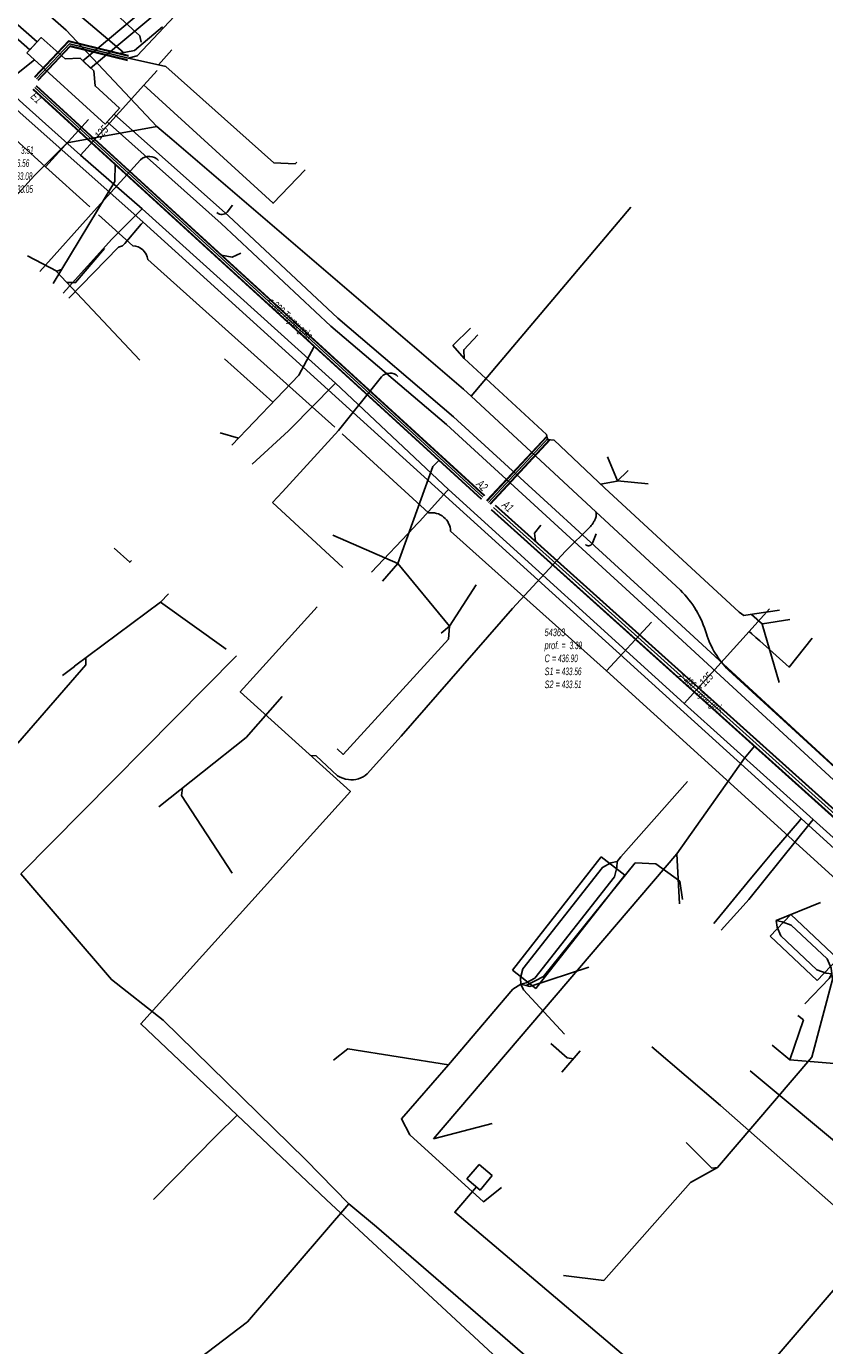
# Model space of a CAD drawing. Header units: metres. Extents: x 2695563 to 2696938, y 1260544 to 1262032.
# Tile 65 of 256: x 2696010 to 2696063, y 1261090 to 1261178. Entities that reach past the tile are written whole.
import ezdxf

# ---------------------------------------------------------------- set-up
doc = ezdxf.new("R2010")
doc.units = ezdxf.units.M
doc.header["$LTSCALE"] = 100
doc.linetypes.add('AUSGEZOGEN', pattern=[0])
doc.linetypes.add('STRICHLINIE2_S3', pattern=[0.25, 0.15, -0.1])
for name, color, linetype in [('Eau portable_Cadastre des conduites_Conduite', 171, 'AUSGEZOGEN'), ('Eau portable_Cadastre des conduites_Ouvrage_Ligne', 171, 'AUSGEZOGEN'), ('Eau potable_Cadastre des conduites_Conduite_Texte', 171, 'AUSGEZOGEN'), ('EU_Cadastre des conduites', 24, 'AUSGEZOGEN'), ('EU_Cadastre des conduites – Texte', 7, 'AUSGEZOGEN'), ('EU_Cadastre des conduites_Autres ouvrages – Ligne de détail', 24, 'AUSGEZOGEN'), ('EU_Cadastre des conduites_Regard normalisé – Texte', 24, 'AUSGEZOGEN'), ('EU_Cadastre des conduites_Texte entrée-sortie', 24, 'AUSGEZOGEN'), ('Gaz_Cadastre des conduites_Conduite', 32, 'AUSGEZOGEN'), ('Réseau électrique_Cadastre des conduite_Bord du tracé', 1, 'AUSGEZOGEN'), ('Réseau électrique_Cadastre des conduite_Tronçon de tracé', 1, 'AUSGEZOGEN'), ('Réseau électrique_Cadastre des conduites_Ouvrage_Surface-Ligne-Point', 1, 'AUSGEZOGEN'), ('TV_Cadastre des conduites_CONDUITE', 92, 'AUSGEZOGEN'), ('Télécommunications_SW_Cadastre des conduites_Bord du tracé', 94, 'AUSGEZOGEN')]:
    doc.layers.add(name, color=color, linetype=linetype)
doc.styles.add('ARIAL', font='arial.ttf')
pattern_1 = [(0, (2708005, 1273150), (6075, 6075), [6075, -6075]), (90, (2708005, 1273150), (-6075, 6075), [6075, -6075])]

# ---------------------------------------------------------------- blocks, each defined once
blk = doc.blocks.new('COMPLEXOBJECT_1615')
at = {"layer": 'Réseau électrique_Cadastre des conduite_Bord du tracé', "color": 1, "linetype": 'AUSGEZOGEN', "transparency": 33554687}
for points in [[(6079.6, 11099.251), (6078.702, 11100.021), (6076.48, 11097.471), (6046.344, 11062.382), (6043.659, 11059.083)], [(6044.509, 11058.479), (6047.142, 11061.714), (6077.269, 11096.794), (6078.508, 11098.233)], [(6042.267, 11056.008), (6041.956, 11054.874), (6041.644, 11054.266)], [(6041.644, 11054.266), (6042.458, 11053.575), (6042.93, 11054.494), (6043.271, 11055.734)]]:
    blk.add_lwpolyline(points, dxfattribs=at)
for centre, radius, start, end in [((6083.515, 11093.957), 6.584, 126.48175, 139.50105), ((6048.176, 11055.186), 5.966, 139.21209, 172.077), ((6048.526, 11055.016), 5.304, 139.23243, 172.21665)]:
    blk.add_arc(centre, radius, start, end, dxfattribs=at)
blk = doc.blocks.new('COMPLEXOBJECT_1699')
at = {"layer": 'Réseau électrique_Cadastre des conduite_Bord du tracé', "color": 1, "linetype": 'AUSGEZOGEN', "transparency": 33554687}
blk.add_lwpolyline([(6072.415, 11120.442), (6052.608, 11138.682), (6037.784, 11152.269), (6030.104, 11158.802), (6022.857, 11165.599), (6015.287, 11172.348), (6014.821, 11171.826), (6022.385, 11165.083), (6029.638, 11158.28), (6037.32, 11151.745), (6052.134, 11138.166), (6071.883, 11119.98)], dxfattribs=at)
for centre, radius, start, end in [((6068.62, 11115.932), 5.2, 17.78503, 51.12915), ((6068.914, 11116.108), 5.571, 17.84972, 51.06726), ((6025.535, 11101.338), 50.688, 10.71231, 18.61706), ((6025.272, 11101.325), 51.649, 10.72666, 18.62018), ((6074.42, 11115.646), 4.972, 280.66811, 288.75245)]:
    blk.add_arc(centre, radius, start, end, dxfattribs=at)
blk = doc.blocks.new('COMPLEXOBJECT_1795')
at = {"layer": 'Réseau électrique_Cadastre des conduite_Bord du tracé', "color": 1, "linetype": 'AUSGEZOGEN', "transparency": 33554687}
for p, q in [((6030.776, 11191.674), (6024.94, 11186.709)), ((6025.416, 11186.195), (6031.26, 11191.166))]:
    blk.add_line(p, q, dxfattribs=at)
for points in [[(6081.886, 11229.975), (6079.622, 11231.74), (6075.727, 11235.307), (6073.25, 11237.165)], [(6071.42, 11236.867), (6068.785, 11233.641), (6067.554, 11232.114), (6066.222, 11230.344), (6064.883, 11228.503), (6063.441, 11226.806), (6051.744, 11213.931), (6042.44, 11204.864), (6040.369, 11202.717), (6037.784, 11199.133)], [(6038.326, 11198.687), (6040.907, 11202.267), (6042.936, 11204.37), (6052.248, 11213.445), (6063.967, 11226.344), (6065.433, 11228.069), (6066.784, 11229.928), (6068.106, 11231.684), (6069.329, 11233.199), (6071.794, 11236.219)], [(6073.068, 11236.427), (6075.279, 11234.767), (6079.17, 11231.206), (6081.534, 11229.361)], [(6095.192, 11225.593), (6092.202, 11226.487), (6089.892, 11226.791)], [(6089.714, 11226.109), (6092.056, 11225.801), (6094.966, 11224.929)], [(6099.563, 11223.173), (6100.018, 11223.705), (6099.598, 11223.938)], [(6022.054, 11183.82), (6020.153, 11181.714), (6013.209, 11175.873), (6013.72, 11175.395)], [(6013.72, 11175.395), (6020.647, 11181.216), (6022.562, 11183.338)]]:
    blk.add_lwpolyline(points, dxfattribs=at)
for centre, radius, start, end in [((6072.555, 11235.667), 1.652, 65.10072, 133.39718), ((6072.526, 11235.739), 0.876, 51.80896, 146.73624), ((6091.019, 11241.282), 14.535, 231.07123, 265.55317), ((6090.865, 11240.919), 14.855, 231.08441, 265.5545), ((6087.873, 11199.415), 27.182, 64.44599, 74.37923), ((6087.949, 11199.665), 26.221, 63.70929, 74.47817), ((6002.464, 11225.296), 43.955, 310.09986, 323.4713), ((6002.598, 11225.174), 44.476, 310.12447, 323.44873), ((6038.2, 11170.577), 20.883, 129.4188, 140.64073), ((6038.574, 11170.196), 20.715, 129.43638, 140.62381)]:
    blk.add_arc(centre, radius, start, end, dxfattribs=at)
blk = doc.blocks.new('COMPLEXOBJECT_1904')
at = {"layer": 'Réseau électrique_Cadastre des conduite_Tronçon de tracé', "color": 1, "linetype": 'AUSGEZOGEN', "transparency": 33554687}
blk.add_lwpolyline([(6074.199, 11111.47), (6073.035, 11112.6), (6047.924, 11135.401), (6050.902, 11138.648)], dxfattribs=at)
blk.add_arc((6062.101, 11097.951), 18.142, 42.45122, 48.17496, dxfattribs=at)
blk = doc.blocks.new('COMPLEXOBJECT_1906')
at = {"layer": 'Réseau électrique_Cadastre des conduite_Tronçon de tracé', "color": 1, "linetype": 'AUSGEZOGEN', "transparency": 33554687}
for p, q in [((6036.117, 11145.887), (6030.394, 11151.13)), ((6047.924, 11135.401), (6037.588, 11144.673))]:
    blk.add_line(p, q, dxfattribs=at)
blk.add_arc((6036.318, 11144.632), 1.271, 1.84726, 99.08778, dxfattribs=at)
blk = doc.blocks.new('COMPLEXOBJECT_1907')
at = {"layer": 'Réseau électrique_Cadastre des conduite_Tronçon de tracé', "color": 1, "linetype": 'AUSGEZOGEN', "transparency": 33554687}
for p, q in [((6016.516, 11163.608), (6014.253, 11165.667)), ((6029.912, 11151.566), (6017.512, 11162.697))]:
    blk.add_line(p, q, dxfattribs=at)
blk.add_arc((6016.468, 11162.556), 1.054, 7.71577, 87.3885, dxfattribs=at)
blk = doc.blocks.new('COMPLEXOBJECT_1930')
at = {"layer": 'Réseau électrique_Cadastre des conduite_Tronçon de tracé', "color": 1, "linetype": 'AUSGEZOGEN', "transparency": 33554687}
blk.add_line((6076.525, 11092.935), (6075.105, 11094.119), dxfattribs=at)
blk.add_lwpolyline([(6046.51, 11057.294), (6047.004, 11057.847), (6076.251, 11092.159)], dxfattribs=at)
for centre, radius, start, end in [((6077.007, 11092.515), 0.639, 138.96705, 180.21873), ((6075.795, 11092.506), 0.573, 322.73925, 0.68243)]:
    blk.add_arc(centre, radius, start, end, dxfattribs=at)
blk = doc.blocks.new('COMPLEXOBJECT_2193')
at = {"layer": 'Réseau électrique_Cadastre des conduite_Tronçon de tracé', "color": 1, "linetype": 'AUSGEZOGEN', "transparency": 33554687}
blk.add_line((6074.1, 11094.962), (6057.458, 11108.873), dxfattribs=at)
blk.add_arc((6073.733, 11094.423), 0.652, 337.89205, 55.74765, dxfattribs=at)
blk = doc.blocks.new('COMPLEXOBJECT_2543')
at = {"layer": 'Réseau électrique_Cadastre des conduite_Tronçon de tracé', "color": 1, "linetype": 'AUSGEZOGEN', "transparency": 33554687}
blk.add_line((6030.153, 11151.35), (6033.01, 11154.913), dxfattribs=at)
blk.add_arc((6033.569, 11154.404), 0.756, 45.46067, 137.69243, dxfattribs=at)
blk = doc.blocks.new('COMPLEXOBJECT_2589')
at = {"layer": 'Réseau électrique_Cadastre des conduite_Tronçon de tracé', "color": 1, "linetype": 'AUSGEZOGEN', "transparency": 33554687}
blk.add_line((6046.978, 11143.836), (6047.232, 11144.51), dxfattribs=at)
blk.add_arc((6046.73, 11143.993), 0.294, 225.31771, 327.72189, dxfattribs=at)
blk = doc.blocks.new('COMPLEXOBJECT_2590')
at = {"layer": 'Réseau électrique_Cadastre des conduite_Tronçon de tracé', "color": 1, "linetype": 'AUSGEZOGEN', "transparency": 33554687}
blk.add_line((6022.769, 11165.841), (6023.126, 11166.295), dxfattribs=at)
blk.add_arc((6022.416, 11166.171), 0.483, 227.94106, 316.96459, dxfattribs=at)
blk = doc.blocks.new('COMPLEXOBJECT_2812')
at = {"layer": 'Télécommunications_SW_Cadastre des conduites_Bord du tracé', "color": 94, "linetype": 'AUSGEZOGEN', "transparency": 33554687}
for points in [[(6046.866, 11144.99), (6045.209, 11143.346), (6041.686, 11139.544), (6034.311, 11131.076), (6032.062, 11128.575)], [(6030.094, 11128.45), (6028.671, 11129.764), (6028.317, 11129.796)]]:
    blk.add_lwpolyline(points, dxfattribs=at)
for centre, radius, start, end in [((6046.708, 11145.777), 0.539, 352.53371, 20.63018), ((6043.784, 11147.354), 3.884, 322.51117, 327.44867), ((6043.676, 11147.457), 4.03, 327.03779, 330.46378), ((6046.442, 11145.784), 0.805, 337.05606, 354.53041), ((6030.996, 11129.836), 1.653, 236.93633, 263.4716), ((6030.997, 11129.822), 1.64, 263.38399, 310.50012)]:
    blk.add_arc(centre, radius, start, end, dxfattribs=at)
blk = doc.blocks.new('COMPLEXOBJECT_2813')
at = {"layer": 'Télécommunications_SW_Cadastre des conduites_Bord du tracé', "color": 94, "linetype": 'AUSGEZOGEN', "transparency": 33554687}
for p, q in [((6052.824, 11140.762), (6047.213, 11145.967)), ((6064.636, 11127.548), (6056.016, 11135.454))]:
    blk.add_line(p, q, dxfattribs=at)
for centre, radius, start, end in [((6048.015, 11135.938), 6.812, 30.78407, 45.0903), ((6048.043, 11135.946), 6.784, 16.4804, 30.84797), ((6060.224, 11139.661), 5.952, 197.51621, 211.25848), ((6060.178, 11139.633), 5.898, 211.2507, 225.11349)]:
    blk.add_arc(centre, radius, start, end, dxfattribs=at)

msp = doc.modelspace()

# ---------------------------------------------------------------- hatches: boundary and pattern name
at = {"layer": 'Réseau électrique_Cadastre des conduite_Bord du tracé', "lineweight": 18, "transparency": 33554687}
h = msp.add_hatch(dxfattribs=at)
h.set_pattern_fill('MUSTER', color=1, scale=6075, style=0, pattern_type=2)
h.set_pattern_definition(pattern_1)
h.paths.add_polyline_path([(2696014.69, 1261175.205), (2696021.617, 1261181.026), (2696023.532, 1261183.148), (2696023.615, 1261183.249), (2696023.699, 1261183.349), (2696023.783, 1261183.448), (2696023.868, 1261183.547), (2696023.954, 1261183.646), (2696024.04, 1261183.744), (2696024.127, 1261183.841), (2696024.214, 1261183.938), (2696024.302, 1261184.034), (2696024.391, 1261184.13), (2696024.48, 1261184.225), (2696024.57, 1261184.32), (2696024.661, 1261184.414), (2696024.752, 1261184.507), (2696024.843, 1261184.6), (2696024.935, 1261184.692), (2696025.028, 1261184.784), (2696025.122, 1261184.875), (2696025.215, 1261184.966), (2696025.31, 1261185.056), (2696025.405, 1261185.145), (2696025.501, 1261185.234), (2696025.597, 1261185.322), (2696025.694, 1261185.409), (2696025.791, 1261185.496), (2696025.889, 1261185.583), (2696025.987, 1261185.668), (2696026.086, 1261185.754), (2696026.186, 1261185.838), (2696026.285, 1261185.922), (2696026.386, 1261186.005), (2696032.23, 1261190.976), (2696032.484, 1261191.192), (2696032.737, 1261191.41), (2696032.988, 1261191.63), (2696033.237, 1261191.851), (2696033.485, 1261192.075), (2696033.731, 1261192.3), (2696033.975, 1261192.527), (2696034.218, 1261192.756), (2696034.459, 1261192.987), (2696034.698, 1261193.22), (2696034.936, 1261193.454), (2696035.171, 1261193.69), (2696035.405, 1261193.928), (2696035.637, 1261194.168), (2696035.867, 1261194.41), (2696036.096, 1261194.653), (2696036.322, 1261194.898), (2696036.547, 1261195.144), (2696036.77, 1261195.392), (2696036.991, 1261195.642), (2696037.21, 1261195.894), (2696037.428, 1261196.147), (2696037.643, 1261196.402), (2696037.857, 1261196.658), (2696038.068, 1261196.916), (2696038.278, 1261197.176), (2696038.485, 1261197.437), (2696038.691, 1261197.7), (2696038.895, 1261197.964), (2696039.096, 1261198.23), (2696039.296, 1261198.497), (2696041.877, 1261202.077), (2696043.906, 1261204.18), (2696053.218, 1261213.255), (2696064.937, 1261226.154), (2696066.403, 1261227.879), (2696067.754, 1261229.738), (2696069.076, 1261231.494), (2696070.299, 1261233.009), (2696072.764, 1261236.029), (2696072.791, 1261236.067), (2696072.819, 1261236.104), (2696072.85, 1261236.14), (2696072.883, 1261236.173), (2696072.917, 1261236.205), (2696072.953, 1261236.235), (2696072.99, 1261236.263), (2696073.029, 1261236.289), (2696073.069, 1261236.313), (2696073.111, 1261236.335), (2696073.153, 1261236.355), (2696073.197, 1261236.372), (2696073.241, 1261236.387), (2696073.287, 1261236.399), (2696073.332, 1261236.409), (2696073.378, 1261236.417), (2696073.425, 1261236.422), (2696073.472, 1261236.424), (2696073.519, 1261236.424), (2696073.565, 1261236.422), (2696073.612, 1261236.417), (2696073.658, 1261236.409), (2696073.704, 1261236.4), (2696073.749, 1261236.387), (2696073.793, 1261236.373), (2696073.837, 1261236.356), (2696073.88, 1261236.336), (2696073.921, 1261236.315), (2696073.961, 1261236.291), (2696074, 1261236.265), (2696074.038, 1261236.237), (2696076.249, 1261234.577), (2696080.14, 1261231.016), (2696082.504, 1261229.171), (2696082.73, 1261228.992), (2696082.96, 1261228.818), (2696083.192, 1261228.648), (2696083.428, 1261228.482), (2696083.668, 1261228.321), (2696083.91, 1261228.165), (2696084.155, 1261228.014), (2696084.404, 1261227.867), (2696084.654, 1261227.725), (2696084.908, 1261227.588), (2696085.165, 1261227.456), (2696085.423, 1261227.329), (2696085.685, 1261227.208), (2696085.948, 1261227.091), (2696086.214, 1261226.979), (2696086.482, 1261226.873), (2696086.752, 1261226.771), (2696087.024, 1261226.675), (2696087.297, 1261226.585), (2696087.572, 1261226.499), (2696087.849, 1261226.419), (2696088.128, 1261226.344), (2696088.408, 1261226.275), (2696088.689, 1261226.211), (2696088.971, 1261226.153), (2696089.255, 1261226.1), (2696089.539, 1261226.053), (2696089.824, 1261226.011), (2696090.11, 1261225.975), (2696090.397, 1261225.944), (2696090.684, 1261225.919), (2696093.026, 1261225.611), (2696095.936, 1261224.739), (2696096.089, 1261224.696), (2696096.242, 1261224.652), (2696096.394, 1261224.607), (2696096.547, 1261224.561), (2696096.699, 1261224.515), (2696096.85, 1261224.467), (2696097.002, 1261224.419), (2696097.153, 1261224.369), (2696097.303, 1261224.319), (2696097.454, 1261224.267), (2696097.604, 1261224.215), (2696097.754, 1261224.162), (2696097.903, 1261224.108), (2696098.053, 1261224.053), (2696098.201, 1261223.997), (2696098.35, 1261223.941), (2696098.498, 1261223.883), (2696098.646, 1261223.824), (2696098.793, 1261223.765), (2696098.941, 1261223.705), (2696099.087, 1261223.644), (2696099.234, 1261223.581), (2696099.38, 1261223.518), (2696099.525, 1261223.455), (2696099.67, 1261223.39), (2696099.815, 1261223.324), (2696099.96, 1261223.258), (2696100.104, 1261223.19), (2696100.247, 1261223.122), (2696100.39, 1261223.053), (2696100.533, 1261222.983), (2696100.988, 1261223.515), (2696100.568, 1261223.748), (2696100.431, 1261223.813), (2696100.293, 1261223.878), (2696100.155, 1261223.941), (2696100.017, 1261224.004), (2696099.878, 1261224.066), (2696099.739, 1261224.128), (2696099.599, 1261224.188), (2696099.459, 1261224.248), (2696099.319, 1261224.307), (2696099.179, 1261224.365), (2696099.038, 1261224.422), (2696098.897, 1261224.479), (2696098.756, 1261224.535), (2696098.614, 1261224.59), (2696098.472, 1261224.644), (2696098.33, 1261224.698), (2696098.187, 1261224.75), (2696098.044, 1261224.802), (2696097.901, 1261224.853), (2696097.758, 1261224.904), (2696097.614, 1261224.953), (2696097.47, 1261225.002), (2696097.325, 1261225.049), (2696097.181, 1261225.096), (2696097.036, 1261225.143), (2696096.891, 1261225.188), (2696096.746, 1261225.233), (2696096.6, 1261225.277), (2696096.454, 1261225.319), (2696096.308, 1261225.362), (2696096.162, 1261225.403), (2696093.172, 1261226.297), (2696090.862, 1261226.601), (2696090.581, 1261226.626), (2696090.3, 1261226.656), (2696090.02, 1261226.691), (2696089.741, 1261226.732), (2696089.463, 1261226.778), (2696089.186, 1261226.83), (2696088.909, 1261226.887), (2696088.634, 1261226.95), (2696088.36, 1261227.018), (2696088.088, 1261227.091), (2696087.817, 1261227.169), (2696087.547, 1261227.253), (2696087.279, 1261227.341), (2696087.013, 1261227.435), (2696086.749, 1261227.535), (2696086.487, 1261227.639), (2696086.227, 1261227.748), (2696085.969, 1261227.863), (2696085.713, 1261227.982), (2696085.46, 1261228.106), (2696085.209, 1261228.235), (2696084.961, 1261228.37), (2696084.715, 1261228.508), (2696084.472, 1261228.652), (2696084.232, 1261228.8), (2696083.995, 1261228.953), (2696083.761, 1261229.111), (2696083.53, 1261229.273), (2696083.302, 1261229.439), (2696083.077, 1261229.61), (2696082.856, 1261229.785), (2696080.592, 1261231.55), (2696076.697, 1261235.117), (2696074.22, 1261236.975), (2696074.162, 1261237.001), (2696074.103, 1261237.024), (2696074.043, 1261237.045), (2696073.982, 1261237.064), (2696073.921, 1261237.08), (2696073.859, 1261237.094), (2696073.797, 1261237.106), (2696073.734, 1261237.115), (2696073.671, 1261237.122), (2696073.607, 1261237.126), (2696073.544, 1261237.128), (2696073.48, 1261237.128), (2696073.417, 1261237.125), (2696073.354, 1261237.12), (2696073.291, 1261237.112), (2696073.228, 1261237.102), (2696073.166, 1261237.089), (2696073.104, 1261237.074), (2696073.043, 1261237.057), (2696072.983, 1261237.037), (2696072.923, 1261237.015), (2696072.864, 1261236.991), (2696072.807, 1261236.964), (2696072.75, 1261236.936), (2696072.694, 1261236.905), (2696072.64, 1261236.872), (2696072.587, 1261236.837), (2696072.536, 1261236.8), (2696072.486, 1261236.761), (2696072.437, 1261236.72), (2696072.39, 1261236.677), (2696069.755, 1261233.451), (2696068.524, 1261231.924), (2696067.192, 1261230.154), (2696065.853, 1261228.313), (2696064.411, 1261226.616), (2696052.714, 1261213.741), (2696043.41, 1261204.674), (2696041.339, 1261202.527), (2696038.754, 1261198.943), (2696038.556, 1261198.678), (2696038.356, 1261198.414), (2696038.154, 1261198.152), (2696037.95, 1261197.891), (2696037.744, 1261197.632), (2696037.537, 1261197.375), (2696037.327, 1261197.119), (2696037.115, 1261196.865), (2696036.902, 1261196.612), (2696036.686, 1261196.361), (2696036.469, 1261196.111), (2696036.25, 1261195.863), (2696036.029, 1261195.617), (2696035.806, 1261195.372), (2696035.581, 1261195.13), (2696035.354, 1261194.888), (2696035.126, 1261194.649), (2696034.896, 1261194.411), (2696034.664, 1261194.175), (2696034.43, 1261193.941), (2696034.195, 1261193.709), (2696033.957, 1261193.478), (2696033.718, 1261193.249), (2696033.478, 1261193.022), (2696033.235, 1261192.797), (2696032.991, 1261192.573), (2696032.745, 1261192.352), (2696032.498, 1261192.132), (2696032.249, 1261191.914), (2696031.998, 1261191.698), (2696031.746, 1261191.484), (2696025.91, 1261186.519), (2696025.808, 1261186.435), (2696025.707, 1261186.35), (2696025.607, 1261186.265), (2696025.507, 1261186.179), (2696025.407, 1261186.092), (2696025.308, 1261186.005), (2696025.21, 1261185.917), (2696025.112, 1261185.828), (2696025.015, 1261185.739), (2696024.918, 1261185.65), (2696024.822, 1261185.559), (2696024.726, 1261185.468), (2696024.631, 1261185.377), (2696024.537, 1261185.285), (2696024.443, 1261185.192), (2696024.35, 1261185.098), (2696024.257, 1261185.005), (2696024.165, 1261184.91), (2696024.073, 1261184.815), (2696023.983, 1261184.719), (2696023.892, 1261184.623), (2696023.803, 1261184.526), (2696023.714, 1261184.429), (2696023.625, 1261184.331), (2696023.538, 1261184.232), (2696023.45, 1261184.133), (2696023.364, 1261184.034), (2696023.278, 1261183.934), (2696023.193, 1261183.833), (2696023.108, 1261183.732), (2696023.024, 1261183.63), (2696021.123, 1261181.524), (2696014.179, 1261175.683)], flags=0)
h = msp.add_hatch(dxfattribs=at)
h.set_pattern_fill('MUSTER', color=1, scale=6075, style=0, pattern_type=2)
h.set_pattern_definition(pattern_1)
h.paths.add_polyline_path([(2696011.141, 1261176.94), (2696003.268, 1261183.878), (2695989.835, 1261196.216), (2695974.932, 1261209.394), (2695974.459, 1261208.878), (2695989.367, 1261195.696), (2696002.8, 1261183.358), (2696010.665, 1261176.426)], flags=0)
h = msp.add_hatch(dxfattribs=at)
h.set_pattern_fill('MUSTER', color=1, scale=6075, style=0, pattern_type=2)
h.set_pattern_definition(pattern_1)
h.paths.add_polyline_path([(2696076.988, 1261110.748), (2696076.945, 1261110.973), (2696076.901, 1261111.199), (2696076.855, 1261111.424), (2696076.809, 1261111.649), (2696076.762, 1261111.873), (2696076.714, 1261112.098), (2696076.664, 1261112.322), (2696076.614, 1261112.546), (2696076.563, 1261112.769), (2696076.511, 1261112.993), (2696076.458, 1261113.216), (2696076.403, 1261113.439), (2696076.348, 1261113.662), (2696076.292, 1261113.885), (2696076.235, 1261114.107), (2696076.177, 1261114.329), (2696076.118, 1261114.551), (2696076.058, 1261114.772), (2696075.996, 1261114.994), (2696075.934, 1261115.215), (2696075.871, 1261115.435), (2696075.807, 1261115.656), (2696075.742, 1261115.876), (2696075.676, 1261116.096), (2696075.609, 1261116.315), (2696075.541, 1261116.534), (2696075.472, 1261116.753), (2696075.403, 1261116.972), (2696075.332, 1261117.19), (2696075.26, 1261117.408), (2696075.187, 1261117.626), (2696075.154, 1261117.725), (2696075.119, 1261117.823), (2696075.083, 1261117.921), (2696075.045, 1261118.018), (2696075.004, 1261118.114), (2696074.962, 1261118.209), (2696074.919, 1261118.304), (2696074.873, 1261118.397), (2696074.826, 1261118.49), (2696074.777, 1261118.582), (2696074.726, 1261118.673), (2696074.674, 1261118.763), (2696074.62, 1261118.852), (2696074.564, 1261118.94), (2696074.507, 1261119.027), (2696074.448, 1261119.113), (2696074.387, 1261119.198), (2696074.325, 1261119.282), (2696074.262, 1261119.364), (2696074.196, 1261119.445), (2696074.13, 1261119.526), (2696074.062, 1261119.604), (2696073.992, 1261119.682), (2696073.921, 1261119.758), (2696073.848, 1261119.833), (2696073.774, 1261119.906), (2696073.699, 1261119.978), (2696073.623, 1261120.049), (2696073.545, 1261120.118), (2696073.465, 1261120.186), (2696073.385, 1261120.252), (2696053.578, 1261138.492), (2696038.754, 1261152.079), (2696031.074, 1261158.612), (2696023.827, 1261165.409), (2696016.257, 1261172.158), (2696015.791, 1261171.636), (2696023.355, 1261164.893), (2696030.608, 1261158.09), (2696038.29, 1261151.555), (2696053.104, 1261137.976), (2696072.853, 1261119.79), (2696072.928, 1261119.728), (2696073.003, 1261119.665), (2696073.076, 1261119.6), (2696073.148, 1261119.534), (2696073.218, 1261119.466), (2696073.287, 1261119.398), (2696073.355, 1261119.328), (2696073.422, 1261119.256), (2696073.487, 1261119.184), (2696073.551, 1261119.11), (2696073.614, 1261119.035), (2696073.675, 1261118.959), (2696073.734, 1261118.882), (2696073.793, 1261118.803), (2696073.849, 1261118.724), (2696073.905, 1261118.643), (2696073.958, 1261118.562), (2696074.011, 1261118.479), (2696074.061, 1261118.396), (2696074.11, 1261118.311), (2696074.158, 1261118.226), (2696074.203, 1261118.14), (2696074.248, 1261118.053), (2696074.29, 1261117.965), (2696074.331, 1261117.876), (2696074.37, 1261117.787), (2696074.408, 1261117.697), (2696074.444, 1261117.606), (2696074.478, 1261117.515), (2696074.51, 1261117.423), (2696074.541, 1261117.33), (2696074.613, 1261117.116), (2696074.683, 1261116.902), (2696074.753, 1261116.687), (2696074.821, 1261116.472), (2696074.889, 1261116.257), (2696074.956, 1261116.042), (2696075.022, 1261115.826), (2696075.087, 1261115.61), (2696075.15, 1261115.393), (2696075.213, 1261115.177), (2696075.275, 1261114.96), (2696075.336, 1261114.743), (2696075.396, 1261114.525), (2696075.455, 1261114.308), (2696075.513, 1261114.09), (2696075.571, 1261113.871), (2696075.627, 1261113.653), (2696075.682, 1261113.434), (2696075.736, 1261113.215), (2696075.789, 1261112.996), (2696075.842, 1261112.776), (2696075.893, 1261112.557), (2696075.943, 1261112.337), (2696075.992, 1261112.117), (2696076.041, 1261111.896), (2696076.088, 1261111.676), (2696076.134, 1261111.455), (2696076.18, 1261111.234), (2696076.224, 1261111.013), (2696076.268, 1261110.792), (2696076.31, 1261110.57), (2696076.332, 1261110.574), (2696076.354, 1261110.579), (2696076.377, 1261110.583), (2696076.399, 1261110.588), (2696076.421, 1261110.592), (2696076.443, 1261110.597), (2696076.465, 1261110.602), (2696076.487, 1261110.607), (2696076.509, 1261110.612), (2696076.531, 1261110.617), (2696076.553, 1261110.622), (2696076.575, 1261110.628), (2696076.597, 1261110.633), (2696076.619, 1261110.639), (2696076.641, 1261110.644), (2696076.663, 1261110.65), (2696076.685, 1261110.656), (2696076.707, 1261110.662), (2696076.729, 1261110.668), (2696076.75, 1261110.674), (2696076.772, 1261110.68), (2696076.794, 1261110.686), (2696076.816, 1261110.693), (2696076.837, 1261110.699), (2696076.859, 1261110.706), (2696076.88, 1261110.713), (2696076.902, 1261110.72), (2696076.924, 1261110.727), (2696076.945, 1261110.734), (2696076.967, 1261110.741)], flags=0)
at = {"layer": 'Réseau électrique_Cadastre des conduites_Ouvrage_Surface-Ligne-Point', "lineweight": 18, "transparency": 33554687}
h = msp.add_hatch(dxfattribs=at)
h.set_pattern_fill('MUSTER', color=1, scale=4050, style=0, pattern_type=2)
h.set_pattern_definition([(0, (2703955, 1269100), (4050, 4050), [4050, -4050]), (90, (2703955, 1269100), (-4050, 4050), [4050, -4050])])
h.paths.add_polyline_path([(2696010.465, 1261176.211), (2696015.66, 1261171.488), (2696016.605, 1261172.55), (2696014.988, 1261174.025), (2696014.892, 1261175.016), (2696013.99, 1261175.861), (2696013.005, 1261175.814), (2696011.415, 1261177.233)], flags=0)

# ---------------------------------------------------------------- linework, layer by layer
at = {"layer": 'Eau portable_Cadastre des conduites_Conduite', "color": 7, "linetype": 'AUSGEZOGEN', "transparency": 33554687}
for p, q in [((2696014.028, 1261169.419), (2696016.608, 1261172.282)), ((2696054.052, 1261133.056), (2696056.699, 1261135.999))]:
    msp.add_line(p, q, dxfattribs=at)
for points in [[(2695959.036, 1261219.228), (2695964.81, 1261214.185), (2695973.931, 1261205.961), (2695982.461, 1261198.202), (2695998.596, 1261183.41), (2696006.902, 1261175.862), (2696010.228, 1261172.844), (2696014.028, 1261169.419), (2696018.102, 1261165.859), (2696030.919, 1261154.31), (2696038.418, 1261147.252), (2696054.052, 1261133.056), (2696062.604, 1261125.366), (2696080.662, 1261109.093), (2696081.368, 1261108.457), (2696081.419, 1261106.949), (2696081.88, 1261106.521)], [(2696016.608, 1261172.282), (2696018.222, 1261174.072), (2696019.094, 1261175.04)], [(2696018.222, 1261174.072), (2696018.406, 1261173.903), (2696018.672, 1261173.66), (2696026.792, 1261166.238), (2696028.905, 1261168.465)], [(2696018.102, 1261165.859), (2696017.969, 1261165.727), (2696016.291, 1261164.063)], [(2696016.291, 1261164.063), (2696016.102, 1261163.854), (2696012.866, 1261160.284)], [(2696030.919, 1261154.31), (2696030.788, 1261154.176), (2696027.985, 1261151.319)], [(2696025.403, 1261148.922), (2696027.805, 1261151.152), (2696027.985, 1261151.319)], [(2696038.418, 1261147.252), (2696038.292, 1261147.113), (2696036.508, 1261145.15), (2696036.299, 1261144.921)], [(2696036.299, 1261144.921), (2696036.113, 1261144.723), (2696033.317, 1261141.759)], [(2696056.699, 1261135.999), (2696058.35, 1261137.836), (2696059.708, 1261139.345)], [(2696058.35, 1261137.836), (2696058.537, 1261137.67), (2696058.799, 1261137.438), (2696059.06, 1261137.205), (2696061.016, 1261135.468), (2696062.52, 1261137.396)], [(2696062.604, 1261125.366), (2696062.487, 1261125.22), (2696058.332, 1261120.046)], [(2696056.492, 1261118.014), (2696058.164, 1261119.861), (2696058.332, 1261120.046)], [(2696040.265, 1261100.982), (2696038.83, 1261099.31), (2696056.258, 1261084.529), (2696056.498, 1261084.326), (2696057.606, 1261083.387), (2696058.788, 1261082.384), (2696059.652, 1261081.651), (2696060.29, 1261081.11)]]:
    msp.add_lwpolyline(points, dxfattribs=at)
at = {"layer": 'Eau portable_Cadastre des conduites_Ouvrage_Ligne', "color": 7, "linetype": 'STRICHLINIE2_S3', "transparency": 33554687}
for p, q in [((2696039.63, 1261101.53), (2696040.461, 1261102.477)), ((2696040.461, 1261102.477), (2696041.309, 1261101.742)), ((2696041.309, 1261101.742), (2696040.51, 1261100.77)), ((2696040.51, 1261100.77), (2696039.63, 1261101.53))]:
    msp.add_line(p, q, dxfattribs=at)
at = {"layer": 'EU_Cadastre des conduites', "color": 24, "linetype": 'AUSGEZOGEN', "transparency": 33554687}
for p, q in [((2695994.746, 1261195.104), (2696016.849, 1261176.253)), ((2696020.085, 1261176.422), (2696019.181, 1261175.429)), ((2696017.952, 1261155.839), (2696012.388, 1261161.755)), ((2696039.88, 1261157.946), (2696038.716, 1261156.804)), ((2696038.716, 1261156.804), (2696039.463, 1261155.933)), ((2696023.557, 1261155.927), (2696026.763, 1261153.039)), ((2696023.274, 1261151), (2696024.484, 1261150.661)), ((2696048.963, 1261149.421), (2696049.625, 1261147.83)), ((2696050.323, 1261148.503), (2696049.588, 1261147.786)), ((2696049.593, 1261147.81), (2696048.502, 1261147.615)), ((2696057.687, 1261139.111), (2696048.77, 1261147.359)), ((2696051.661, 1261147.624), (2696049.629, 1261147.816)), ((2696030.741, 1261144.216), (2696035.048, 1261142.331)), ((2696034.038, 1261141.171), (2696035.048, 1261142.331)), ((2696038.486, 1261138.192), (2696035.048, 1261142.331)), ((2696019.325, 1261139.771), (2696019.863, 1261140.322)), ((2696040.243, 1261140.917), (2696038.486, 1261138.192)), ((2696013.617, 1261135.523), (2696019.325, 1261139.771)), ((2696023.67, 1261136.649), (2696019.325, 1261139.771)), ((2696059.228, 1261138.312), (2696058.5, 1261138.949)), ((2696060.361, 1261139.256), (2696058.706, 1261138.996)), ((2696061.059, 1261138.637), (2696059.245, 1261138.338)), ((2696037.927, 1261137.715), (2696038.486, 1261138.192)), ((2696060.34, 1261134.456), (2696059.217, 1261138.309)), ((2696012.822, 1261134.92), (2696013.623, 1261135.518)), ((2696025.004, 1261130.788), (2696027.383, 1261133.529)), ((2696019.223, 1261126.189), (2696025.004, 1261130.788)), ((2696037.423, 1261104.171), (2696053.566, 1261123.091)), ((2696053.737, 1261119.754), (2696053.566, 1261123.091)), ((2696063.09, 1261119.846), (2696060.151, 1261118.654)), ((2696061.581, 1261112.365), (2696061.947, 1261112.079)), ((2696061.947, 1261112.079), (2696061.044, 1261109.419)), ((2696045.94, 1261108.596), (2696047.155, 1261110.021)), ((2696061.044, 1261109.419), (2696059.87, 1261110.378)), ((2696071.27, 1261108.548), (2696061.044, 1261109.419)), ((2696041.303, 1261105.185), (2696037.423, 1261104.171))]:
    msp.add_line(p, q, dxfattribs=at)
at = {"layer": 'EU_Cadastre des conduites', "linetype": 'AUSGEZOGEN', "transparency": 33554687}
for p, q in [((2696013.227, 1261177.004), (2696010.968, 1261174.615)), ((2696013.234, 1261176.982), (2696010.982, 1261174.601)), ((2696013.24, 1261176.96), (2696010.996, 1261174.587)), ((2696017.21, 1261176.036), (2696013.227, 1261177.004)), ((2696017.205, 1261176.017), (2696013.234, 1261176.982)), ((2696017.201, 1261175.998), (2696013.24, 1261176.96)), ((2696013.326, 1261176.672), (2696011.186, 1261174.409)), ((2696013.332, 1261176.65), (2696011.2, 1261174.395)), ((2696013.339, 1261176.628), (2696011.214, 1261174.381)), ((2696017.139, 1261175.744), (2696013.326, 1261176.672)), ((2696017.135, 1261175.725), (2696013.332, 1261176.65)), ((2696017.13, 1261175.706), (2696013.339, 1261176.628)), ((2696040.59, 1261146.606), (2696010.866, 1261173.787)), ((2696040.604, 1261146.62), (2696010.88, 1261173.801)), ((2696040.617, 1261146.635), (2696010.893, 1261173.816)), ((2696040.793, 1261146.827), (2696011.069, 1261174.008)), ((2696040.806, 1261146.842), (2696011.082, 1261174.023)), ((2696040.82, 1261146.856), (2696011.096, 1261174.037)), ((2696044.906, 1261150.772), (2696040.945, 1261146.514)), ((2696044.92, 1261150.758), (2696040.959, 1261146.5)), ((2696044.935, 1261150.745), (2696040.974, 1261146.487)), ((2696045.125, 1261150.567), (2696041.164, 1261146.309)), ((2696045.14, 1261150.554), (2696041.179, 1261146.296)), ((2696045.154, 1261150.54), (2696041.193, 1261146.282)), ((2696041.251, 1261145.891), (2696076.629, 1261114.071)), ((2696041.264, 1261145.906), (2696076.642, 1261114.086)), ((2696041.278, 1261145.921), (2696076.656, 1261114.101)), ((2696041.518, 1261146.189), (2696076.896, 1261114.369)), ((2696041.532, 1261146.204), (2696076.91, 1261114.384)), ((2696041.545, 1261146.219), (2696076.923, 1261114.399))]:
    msp.add_line(p, q, dxfattribs=at)
at = {"layer": 'EU_Cadastre des conduites', "color": 255, "transparency": 33554687}
for p, q in [((2696013.283, 1261176.816), (2696011.091, 1261174.498)), ((2696017.17, 1261175.871), (2696013.283, 1261176.816)), ((2696040.705, 1261146.731), (2696010.981, 1261173.912)), ((2696045.03, 1261150.656), (2696041.069, 1261146.398)), ((2696041.398, 1261146.055), (2696076.776, 1261114.235))]:
    msp.add_line(p, q, dxfattribs=at)
at = {"layer": 'EU_Cadastre des conduites', "color": 24, "linetype": 'AUSGEZOGEN', "transparency": 33554687}
for points in [[(2696044.049, 1261203.959), (2696017.776, 1261176.025), (2696017.176, 1261175.866)], [(2696015.117, 1261179.957), (2696017.942, 1261177.346), (2696018.033, 1261176.923)], [(2696019.447, 1261177.949), (2696017.594, 1261176.379), (2696016.556, 1261176.168)], [(2696026.836, 1261168.918), (2696019.671, 1261175.311), (2696017.212, 1261175.854)], [(2696012.198, 1261160.915), (2696016.299, 1261167.68), (2696016.315, 1261168.825)], [(2696028.354, 1261168.97), (2696028.253, 1261168.86), (2696026.836, 1261168.918)], [(2696015.62, 1261163.241), (2696013.698, 1261160.978), (2696013.145, 1261160.978)], [(2696024.65, 1261162.939), (2696024.077, 1261162.665), (2696023.36, 1261162.789)], [(2696010.511, 1261162.759), (2696012.449, 1261161.739), (2696012.761, 1261161.843)], [(2696040.36, 1261157.5), (2696039.43, 1261156.521), (2696039.463, 1261155.933)], [(2696024.042, 1261150.187), (2696028.502, 1261154.845), (2696029.508, 1261156.745)], [(2696039.463, 1261155.933), (2696044.912, 1261150.908), (2696044.991, 1261150.558)], [(2696048.772, 1261147.354), (2696045.423, 1261150.528), (2696044.963, 1261150.578)], [(2696035.048, 1261142.331), (2696037.376, 1261148.78), (2696037.775, 1261149.18)], [(2696044.551, 1261144.883), (2696044.128, 1261144.343), (2696044.196, 1261143.825)], [(2696016.256, 1261143.362), (2696017.288, 1261142.428), (2696017.395, 1261142.533)], [(2696058.706, 1261138.996), (2696057.992, 1261138.899), (2696057.682, 1261139.123)], [(2696031.026, 1261130.055), (2696031.439, 1261129.681), (2696038.428, 1261137.324), (2696038.486, 1261138.192)], [(2696009.868, 1261130.417), (2696014.363, 1261135.629), (2696014.363, 1261136.104)], [(2696053.566, 1261123.091), (2696058.039, 1261129.428), (2696058.705, 1261130.218)], [(2696024.068, 1261121.792), (2696020.71, 1261126.951), (2696020.771, 1261127.433)], [(2696054.257, 1261127.89), (2696049.852, 1261122.889), (2696049.592, 1261122.567)], [(2696043.206, 1261114.446), (2696043.185, 1261114.846), (2696043.35, 1261115.462), (2696048.627, 1261122.182), (2696049.189, 1261122.483), (2696049.592, 1261122.567)], [(2696043.206, 1261114.446), (2696043.573, 1261114.532), (2696044.137, 1261114.84), (2696049.415, 1261121.563), (2696049.578, 1261122.182), (2696049.592, 1261122.567)], [(2696053.944, 1261120.056), (2696053.749, 1261121.267), (2696052.167, 1261122.412), (2696050.795, 1261122.483), (2696044.724, 1261114.934), (2696043.567, 1261114.344), (2696043.206, 1261114.446)], [(2696063.845, 1261115.128), (2696063.796, 1261115.506), (2696063.53, 1261116.107), (2696061.147, 1261118.358), (2696060.539, 1261118.581), (2696060.151, 1261118.654)], [(2696063.845, 1261115.128), (2696063.453, 1261115.154), (2696062.844, 1261115.376), (2696060.45, 1261117.631), (2696060.2, 1261118.223), (2696060.151, 1261118.654)], [(2696047.724, 1261115.565), (2696043.803, 1261114.284), (2696043.567, 1261114.344), (2696043.206, 1261114.446)], [(2696046.041, 1261095.103), (2696048.719, 1261094.78), (2696054.467, 1261101.271), (2696056.257, 1261102.265), (2696062.518, 1261109.596), (2696063.874, 1261114.749), (2696063.845, 1261115.128)], [(2696062.047, 1261113.122), (2696063.663, 1261114.808), (2696063.845, 1261115.128)], [(2696041.928, 1261100.957), (2696040.74, 1261100.002), (2696035.864, 1261104.436), (2696035.301, 1261105.503), (2696038.409, 1261109.083), (2696042.681, 1261114.097), (2696043.206, 1261114.446)], [(2696046.114, 1261111.128), (2696043.389, 1261114.058), (2696043.206, 1261114.446)], [(2696045.202, 1261110.506), (2696046.277, 1261109.542), (2696046.701, 1261109.489)], [(2696030.791, 1261109.396), (2696031.741, 1261110.137), (2696038.409, 1261109.083)], [(2696054.183, 1261103.922), (2696055.888, 1261102.238), (2696056.257, 1261102.265)]]:
    msp.add_lwpolyline(points, dxfattribs=at)
at = {"layer": 'EU_Cadastre des conduites_Autres ouvrages – Ligne de détail', "color": 24, "linetype": 'STRICHLINIE2_S3', "transparency": 33554687}
for points in [[(2696042.654, 1261115.371), (2696048.543, 1261122.88), (2696050.109, 1261121.66), (2696044.214, 1261114.139), (2696042.654, 1261115.371)], [(2696061.116, 1261119.06), (2696064.24, 1261116.121), (2696062.863, 1261114.681), (2696059.748, 1261117.613), (2696061.116, 1261119.06)]]:
    msp.add_lwpolyline(points, dxfattribs=at)
at = {"layer": 'Gaz_Cadastre des conduites_Conduite', "color": 32, "linetype": 'AUSGEZOGEN', "transparency": 33554687}
for points in [[(2696081.176, 1261106.457), (2696080.689, 1261107.001), (2696080.694, 1261108.217), (2696061.805, 1261125.415), (2696018.169, 1261164.986), (2696010.006, 1261172.252), (2695997.867, 1261183.362), (2695982.445, 1261197.423), (2695964.456, 1261213.821), (2695956.362, 1261221.045)], [(2696018.169, 1261164.986), (2696018.047, 1261164.843), (2696016.955, 1261163.564)], [(2696013.236, 1261159.947), (2696016.547, 1261163.32), (2696016.809, 1261163.406), (2696016.955, 1261163.564)], [(2696061.805, 1261125.415), (2696061.684, 1261125.272), (2696059.909, 1261123.181)], [(2696059.909, 1261123.181), (2696059.742, 1261122.984), (2696059.187, 1261122.33), (2696058.986, 1261122.093)], [(2696058.986, 1261122.093), (2696058.423, 1261121.404), (2696056.009, 1261118.451)]]:
    msp.add_lwpolyline(points, dxfattribs=at)
at = {"layer": 'Réseau électrique_Cadastre des conduite_Bord du tracé', "color": 1, "linetype": 'AUSGEZOGEN', "transparency": 33554687}
msp.add_lwpolyline([(2696011.141, 1261176.94), (2696003.268, 1261183.878), (2695989.835, 1261196.216), (2695974.932, 1261209.394), (2695974.459, 1261208.878), (2695989.367, 1261195.696), (2696002.8, 1261183.358), (2696010.665, 1261176.426), (2696011.141, 1261176.94)], close=True, dxfattribs=at)
at = {"layer": 'Réseau électrique_Cadastre des conduite_Tronçon de tracé', "color": 1, "linetype": 'AUSGEZOGEN', "transparency": 33554687}
for p, q in [((2696007.326, 1261172.867), (2696010.968, 1261175.754)), ((2696011.701, 1261168.661), (2696007.453, 1261172.495)), ((2696014.93, 1261165.745), (2696018.003, 1261169.116)), ((2696011.317, 1261161.718), (2696014.93, 1261165.745)), ((2696027.407, 1261147.104), (2696031.123, 1261151.16)), ((2696026.759, 1261146.382), (2696027.407, 1261147.104)), ((2696031.409, 1261142.083), (2696026.759, 1261146.382))]:
    msp.add_line(p, q, dxfattribs=at)
for points in [[(2696014.646, 1261166.002), (2696011.701, 1261168.661), (2696014.558, 1261171.798)], [(2696038.482, 1261064.306), (2696039.144, 1261065.119), (2696046.268, 1261073.512), (2696076.4, 1261108.683)]]:
    msp.add_lwpolyline(points, dxfattribs=at)
msp.add_arc((2696018.577, 1261168.524), 0.825, 41.00468, 134.11592, dxfattribs=at)
at = {"layer": 'Réseau électrique_Cadastre des conduites_Ouvrage_Surface-Ligne-Point', "color": 1, "linetype": 'AUSGEZOGEN', "transparency": 33554687}
msp.add_lwpolyline([(2696010.465, 1261176.211), (2696015.66, 1261171.488), (2696016.605, 1261172.55), (2696014.988, 1261174.025), (2696014.892, 1261175.016), (2696013.99, 1261175.861), (2696013.005, 1261175.814), (2696011.415, 1261177.233), (2696010.465, 1261176.211)], close=True, dxfattribs=at)
at = {"layer": 'TV_Cadastre des conduites_CONDUITE', "color": 92, "linetype": 'AUSGEZOGEN', "transparency": 33554687}
msp.add_line((2696024.362, 1261136.225), (2696010.062, 1261121.754), dxfattribs=at)
for points in [[(2696031.806, 1261099.862), (2696028.943, 1261102.795), (2696019.496, 1261112.056), (2696016.072, 1261114.735), (2696010.062, 1261121.754)], [(2696019.275, 1261087.609), (2696025.086, 1261092.027), (2696031.806, 1261099.862)], [(2696090.561, 1261047.446), (2696052.174, 1261078.256), (2696051.848, 1261082.56), (2696033.653, 1261098.34), (2696031.806, 1261099.862)]]:
    msp.add_lwpolyline(points, dxfattribs=at)
at = {"layer": 'Télécommunications_SW_Cadastre des conduites_Bord du tracé', "color": 94, "linetype": 'AUSGEZOGEN', "transparency": 33554687}
for p, q in [((2696039.923, 1261153.44), (2696050.517, 1261165.985)), ((2696039.923, 1261153.44), (2696039.409, 1261153.917)), ((2696048.183, 1261145.777), (2696039.923, 1261153.44)), ((2696057.52, 1261074.91), (2696030.339, 1261100.119))]:
    msp.add_line(p, q, dxfattribs=at)
for points in [[(2696019.085, 1261171.34), (2696013.06, 1261177.721), (2696009.18, 1261181.148), (2696004.718, 1261185.14), (2696001.404, 1261188.088), (2695995.186, 1261193.411)], [(2696019.085, 1261171.34), (2696013.139, 1261170.241), (2696010.974, 1261168.083), (2696002.387, 1261158.642), (2696002.571, 1261157.23), (2696004.007, 1261155.981), (2696009.181, 1261151.266)], [(2696039.409, 1261153.917), (2696020.071, 1261170.493), (2696019.085, 1261171.34)], [(2696029.715, 1261139.472), (2696025.687, 1261135.025), (2696024.613, 1261133.839), (2696031.914, 1261127.227), (2696018.019, 1261111.798), (2696024.398, 1261105.753)], [(2696051.898, 1261110.279), (2696056.459, 1261106.381), (2696072.749, 1261092.018)], [(2696024.398, 1261105.753), (2696023.066, 1261104.423), (2696018.848, 1261100.155)], [(2696030.339, 1261100.119), (2696025.196, 1261104.996), (2696024.398, 1261105.753)]]:
    msp.add_lwpolyline(points, dxfattribs=at)

# ---------------------------------------------------------------- block references
at = {"layer": 'Réseau électrique_Cadastre des conduite_Bord du tracé', "color": 1, "linetype": 'AUSGEZOGEN', "lineweight": -3, "transparency": 33554687}
for name in ['COMPLEXOBJECT_1795', 'COMPLEXOBJECT_1699', 'COMPLEXOBJECT_1615']:
    msp.add_blockref(name, (2690000.97, 1249999.81), dxfattribs=at)
at = {"layer": 'Réseau électrique_Cadastre des conduite_Tronçon de tracé', "color": 1, "linetype": 'AUSGEZOGEN', "lineweight": -3, "transparency": 33554687}
for name in ['COMPLEXOBJECT_2590', 'COMPLEXOBJECT_1907', 'COMPLEXOBJECT_2543', 'COMPLEXOBJECT_1906', 'COMPLEXOBJECT_2589', 'COMPLEXOBJECT_1904', 'COMPLEXOBJECT_2193', 'COMPLEXOBJECT_1930']:
    msp.add_blockref(name, (2690000.97, 1249999.81), dxfattribs=at)
at = {"layer": 'Télécommunications_SW_Cadastre des conduites_Bord du tracé', "color": 94, "linetype": 'AUSGEZOGEN', "lineweight": -3, "transparency": 33554687}
for name in ['COMPLEXOBJECT_2812', 'COMPLEXOBJECT_2813']:
    msp.add_blockref(name, (2690000.97, 1249999.81), dxfattribs=at)

# ---------------------------------------------------------------- texts
at = {"layer": 'Eau potable_Cadastre des conduites_Conduite_Texte', "color": 7, "transparency": 33554687, "char_height": 0.55426, "width": 1.10014, "attachment_point": 5, "style": 'ARIAL'}
for insert, rotation in [((2696015.405, 1261170.938), 47.9709), ((2696055.509, 1261134.659), 48.0384)]:
    msp.add_mtext('\\A1;{\\fArial|i1|b0;\\H0.554263;\\W0.700000;\\C7;125}\\P', dxfattribs=dict(at, insert=insert, rotation=rotation))
at = {"layer": 'EU_Cadastre des conduites – Texte', "color": 24, "transparency": 33554687, "char_height": 0.55705, "width": 6, "attachment_point": 5, "style": 'ARIAL'}
for s, insert, rotation in [('\\A1;{\\fArial|b0|i1|c0|p34;\\W0.7;< \\W0.49;300 Tuyau grès}', (2696027.848, 1261158.548), 317.826), ('\\A1;{\\fArial|b0|i1|c0|p34;\\W0.7;> \\W0.49;400 Tuyau grès}', (2696055.127, 1261133.699), 318.1554)]:
    msp.add_mtext(s, dxfattribs=dict(at, insert=insert, rotation=rotation))
at = {"layer": 'EU_Cadastre des conduites_Regard normalisé – Texte', "color": 24, "transparency": 33554687, "char_height": 0.50641, "attachment_point": 1, "line_spacing_factor": 1.024096, "style": 'ARIAL'}
for s, insert, width in [('\\A1;{\\fArial|b0|i1|c0|p34;\\W0.69532;54365}\\P{\\fArial|b0|i1|c0|p34;\\H0.99721x;\\W0.69532;prof. = \\W0.48672; 3.51}\\P{\\fArial|b0|i1|c0|p34;\\H0.99721x;\\W0.69532;C =\\W0.48672; 436.56}\\P{\\fArial|b0|i1|c0|p34;\\H0.99721x;\\W0.69532;E1 \\W0.48672;= 433.08}\\P{\\fArial|b0|i1|c0|p34;\\H0.99721x;\\W0.69532;S1 =\\W0.48672; 433.05}', (2696008.418, 1261170.881), 2.8414), ('\\A1;{\\fArial|b0|i1|c0|p34;\\W0.69518;54363}\\P{\\fArial|b0|i1|c0|p34;\\H0.99721x;\\W0.69518;prof. = \\W0.48663; 3.39}\\P{\\fArial|b0|i1|c0|p34;\\H0.99721x;\\W0.69518;C =\\W0.48663; 436.90}\\P{\\fArial|b0|i1|c0|p34;\\H0.99721x;\\W0.69518;S1 =\\W0.48663; 433.56}\\P{\\fArial|b0|i1|c0|p34;\\H0.99721x;\\W0.69518;S2 =\\W0.48663; 433.51}', (2696044.785, 1261138.028), 2.84084)]:
    msp.add_mtext(s, dxfattribs=dict(at, insert=insert, width=width))
at = {"layer": 'EU_Cadastre des conduites_Texte entrée-sortie', "color": 24, "transparency": 33554687, "char_height": 0.55705, "attachment_point": 7, "style": 'ARIAL'}
for s, insert, width, rotation in [('\\A1;{\\fArial|i1|b0;\\H0.557054;\\W0.700000;\\C24;E1}\\P', (2696010.665, 1261173.262), 0.85544, 317.5578), ('\\A1;{\\fArial|i1|b0;\\H0.557054;\\W0.700000;\\C24;A2}\\P', (2696040.215, 1261147.539), 0.86376, 317.5587), ('\\A1;{\\fArial|i1|b0;\\H0.557054;\\W0.700000;\\C24;A1}\\P', (2696041.92, 1261146.147), 0.85544, 318.0168)]:
    msp.add_mtext(s, dxfattribs=dict(at, insert=insert, width=width, rotation=rotation))

doc.saveas('drawing.dxf')
